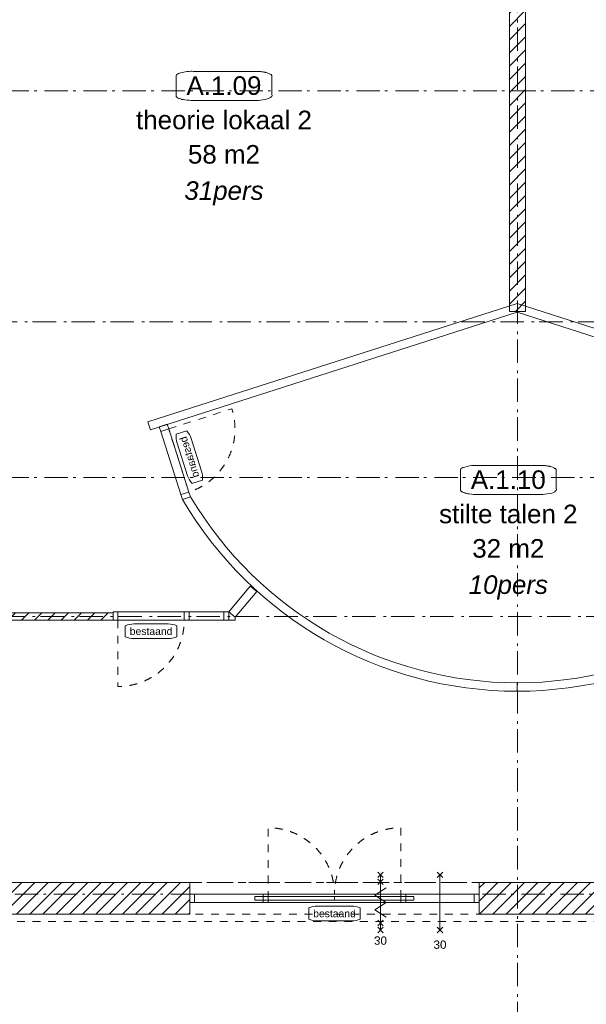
# Model space of a CAD drawing. Header units: millimetres. Extents: x -62314 to 79800, y -34032 to 28340.
# Tile 29 of 256: x 19225 to 26917, y 2870 to 16239. Entities that reach past the tile are written whole.
import ezdxf
from ezdxf.enums import TextEntityAlignment as Align

# ---------------------------------------------------------------- set-up
doc = ezdxf.new("R2010")
doc.units = ezdxf.units.MM
doc.header["$LTSCALE"] = 508
doc.header["$PDMODE"] = 1
doc.header["$PDSIZE"] = -2
doc.linetypes.add('Dash Style-1', pattern=[0.41664, 0.20828, -0.20836])
doc.linetypes.add('Dash Style-6', pattern=[1.04164, 0.625, -0.20828, 0.06943, -0.13893])
for name, color, linetype, lineweight in [('(00) tekening-bovenliggend', 8, 'Dash Style-1', 0), ('(00) tekening-lijn draairichting', 7, 'Dash Style-1', 0), ('(00) tekening-merk kozijn', 40, 'Continuous', 0), ('(00) tekening-stramien-algemeen', 7, 'Dash Style-6', 0), ('(00) tekst-ruimtenummer-algemeen', 8, 'Continuous', 0), ('(00) tekst-ruimtenummer-gradering', 8, 'Continuous', 0), ('(04) bouwaanvraag-brandweer-bestaand-WBDBO', 142, 'Dash Style-1', 0), ('(04) bouwaanvraag-brandweer-WBDBO', 142, 'Dash Style-1', 0), ('(21) buitenwanden-bestaand', 7, 'Continuous', 0), ('(22) binnenwanden-X bestaand', 7, 'Continuous', 0), ('None', 7, 'Continuous', 0)]:
    doc.layers.add(name, color=color, linetype=linetype, lineweight=lineweight)
doc.styles.add('Arial', font='Arial')
doc.styles.add('Arial Italic (italic)', font='Arial Italic')
pattern_1 = [(45, (163395.98, 42314.6), (-89.80256, 89.80256), [])]
pattern_2 = [(45, (0, 0), (-89.80256, 89.80256), [])]

# ---------------------------------------------------------------- blocks, each defined once
blk = doc.blocks.new('stadsmuur bestaand 01')
at = {"layer": '(21) buitenwanden-bestaand', "linetype": 'Continuous', "lineweight": 0, "transparency": 33554687}
h = blk.add_hatch(dxfattribs=at)
h.set_pattern_fill('Brick', style=0, pattern_type=2)
h.set_pattern_definition(pattern_2)
h.paths.add_polyline_path([(40550, -270), (40550, 160), (36080, 160), (36080, -270)])
h = blk.add_hatch(dxfattribs=at)
h.set_pattern_fill('Brick', style=0, pattern_type=2)
h.set_pattern_definition(pattern_2)
h.paths.add_polyline_path([(44480, -270), (44480, 160), (50294, 160), (50294, -270)])
at = {"layer": '(00) tekening-bovenliggend', "color": 17, "lineweight": 0, "transparency": 33554687, "flags": 128}
blk.add_lwpolyline([(44480, -270), (44480, 160), (40550, 160), (40550, -270), (44480, -270)], close=True, dxfattribs=at)
at = {"layer": '(21) buitenwanden-bestaand', "color": 1, "lineweight": 0, "transparency": 33554687, "flags": 128}
for points in [[(40550, -270), (40550, 160), (36080, 160), (36080, -270)], [(44480, -270), (44480, 160), (50294, 160), (50294, -270)]]:
    blk.add_lwpolyline(points, close=True, dxfattribs=at)
blk = doc.blocks.new('(00)-1-ruimtenummer-200')
at = {"layer": '(00) tekst-ruimtenummer-algemeen', "color": 17, "lineweight": 0, "transparency": 33554687}
blk.add_open_spline([(433, 618), (491, 618), (592, 600), (650, 570), (650, 420), (650, 271), (592, 241), (491, 223), (0, 223), (-491, 223), (-592, 241), (-650, 271), (-650, 420), (-650, 570), (-592, 600), (-491, 618), (-15, 618), (433, 618)], degree=2, knots=[0, 0, 0, 0.013296, 0.026591, 0.039887, 0.251662, 0.264958, 0.278253, 0.291549, 0.503324, 0.51662, 0.529915, 0.543211, 0.754986, 0.768281, 0.781577, 0.794873, 1, 1, 1], dxfattribs=at)
at = {"layer": 'None', "color": 7, "linetype": 'Continuous', "lineweight": 0}
blk.add_point((0, 0), dxfattribs=at)
at = {"layer": '(00) tekst-ruimtenummer-algemeen', "color": 17, "transparency": 33554687, "style": 'Arial'}
for tag, p in [('nummer', (0, 223)), ('naam', (0, -243)), ('oppervlak', (0, -710))]:
    blk.add_attdef(tag, text='', height=252, dxfattribs=at).set_placement(p, align=Align.BOTTOM_CENTER)
at = {"layer": '(00) tekst-ruimtenummer-gradering', "color": 17, "transparency": 33554687, "style": 'Arial Italic (italic)'}
blk.add_attdef('personen', text='', height=252, dxfattribs=at).set_placement((0, -875), align=Align.TOP_CENTER)
at = {"layer": 'None', "color": 0, "flags": 1}
blk.add_attdef('klasse', (-1353, -1668), '', height=252, dxfattribs=at)
blk = doc.blocks.new('00-merk kozijn')
at = {"layer": '(00) tekening-merk kozijn', "color": 2, "lineweight": 0, "transparency": 33554687, "flags": 128}
blk.add_lwpolyline([(233, 50, 0.105357), (349, 75), (350, 75), (350, 225), (349, 225, 0.105357), (233, 250), (-233, 250, 0.105357), (-349, 225), (-350, 225), (-350, 75), (-349, 75, 0.105357), (-233, 50)], format="xyb", close=True, dxfattribs=at)
at = {"layer": 'None', "color": 7, "linetype": 'Continuous', "lineweight": 0, "transparency": 33554687}
blk.add_point((0, 0), dxfattribs=at)
at = {"layer": '(00) tekening-merk kozijn', "color": 2, "transparency": 33554687, "style": 'Arial'}
blk.add_attdef('MERK', text='', height=101, dxfattribs=at).set_placement((0, 150), align=Align.MIDDLE_CENTER)
blk = doc.blocks.new('bi-BESTAAND-01')
at = {"layer": '(00) tekening-lijn draairichting', "color": 17, "lineweight": 0, "transparency": 33554687, "flags": 128}
blk.add_lwpolyline([(67, -114), (67, -1014, 0.414214), (967, -114)], format="xyb", close=True, dxfattribs=at)
at = {"layer": 'None', "color": 17, "lineweight": 0, "transparency": 33554687, "flags": 128}
for points in [[(0, 0), (67, 0), (67, -114), (0, -114)], [(67, 0), (967, 0), (967, -114), (67, -114)], [(967, 0), (1034, 0), (1034, -114), (967, -114)]]:
    blk.add_lwpolyline(points, close=True, dxfattribs=at)
at = {"layer": '(00) tekening-merk kozijn', "color": 1, "transparency": 33554687}
ref = blk.add_blockref('00-merk kozijn', (517, -114), dxfattribs=dict(at, rotation=180))
ref.add_attrib('MERK', 'bestaand', dxfattribs={"color": 2, "transparency": 33554687, "height": 100.7, "style": 'Arial'}).set_placement((517, -264), align=Align.MIDDLE_CENTER)
blk = doc.blocks.new('Group-27-1')
at = {"layer": '(00) tekening-lijn draairichting', "color": 17, "lineweight": 0, "transparency": 33554687, "flags": 128}
blk.add_lwpolyline([(-142837, -34230), (-142837, -35130, 0.414214), (-141937, -34230)], format="xyb", close=True, dxfattribs=at)
at = {"layer": 'None', "color": 17, "lineweight": 0, "transparency": 33554687, "flags": 128}
for points in [[(-141334, -34116), (-141040, -33767), (-140953, -33841), (-141247, -34190)], [(-142904, -34116), (-142837, -34116), (-142837, -34230), (-142904, -34230)], [(-142837, -34116), (-141937, -34116), (-141937, -34230), (-142837, -34230)], [(-141937, -34116), (-141870, -34116), (-141870, -34230), (-141937, -34230)], [(-141870, -34116), (-141401, -34116), (-141401, -34230), (-141870, -34230)], [(-141401, -34116), (-141334, -34116), (-141334, -34230), (-141401, -34230)], [(-141334, -34116), (-141334, -34116), (-141247, -34190), (-141247, -34230), (-141334, -34230), (-141334, -34116)]]:
    blk.add_lwpolyline(points, close=True, dxfattribs=at)
at = {"layer": '(00) tekening-merk kozijn', "color": 1, "transparency": 33554687}
ref = blk.add_blockref('00-merk kozijn', (-142387, -34230), dxfattribs=dict(at, rotation=179.9998346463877))
ref.add_attrib('MERK', 'bestaand', dxfattribs={"color": 2, "transparency": 33554687, "height": 100.7, "rotation": 359.9998, "style": 'Arial'}).set_placement((-142387, -34380), align=Align.MIDDLE_CENTER)
blk = doc.blocks.new('Group-28-1')
at = {"layer": 'None', "color": 17, "lineweight": 0, "transparency": 33554687, "flags": 128}
blk.add_lwpolyline([(-137417, -29928), (-137418, -29932), (-137419, -29928), (-142430, -31538), (-142395, -31646), (-137418, -30047), (-132441, -31646), (-132406, -31538)], close=True, dxfattribs=at)
for points in [[(-141961, -32589), (-141850, -32553, 0.264923), (-137418, -35080), (-137418, -35194, -0.266245), (-141961, -32589), (-141961, -32589)], [(-132875, -32589), (-132986, -32553, -0.264923), (-137418, -35080), (-137418, -35194, 0.266245), (-132875, -32589), (-132875, -32589)]]:
    blk.add_lwpolyline(points, format="xyb", close=True, dxfattribs=at)
at = {"layer": 'None', "color": 17, "transparency": 33554687, "xscale": -1, "rotation": 107.784273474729}
blk.add_blockref('bi-BESTAAND-01', (-142277, -31604), dxfattribs=at)
at = {"layer": 'None', "color": 17, "transparency": 33554687}
blk.add_blockref('Group-27-1', (0, 0), dxfattribs=at)
blk = doc.blocks.new('Group-29-1')
at = {"layer": '(04) bouwaanvraag-brandweer-WBDBO', "color": 1, "lineweight": 0, "transparency": 33554687}
for p, q in [((37.5, 412.5), (-37.5, 337.5)), ((37.5, 337.5), (-37.5, 412.5))]:
    blk.add_line(p, q, dxfattribs=at)
blk = doc.blocks.new('Group-30-1')
at = {"layer": '(04) bouwaanvraag-brandweer-WBDBO', "color": 1, "lineweight": 0, "transparency": 33554687}
for p, q in [((37.5, -412.5), (-37.5, -337.5)), ((37.5, -337.5), (-37.5, -412.5))]:
    blk.add_line(p, q, dxfattribs=at)
blk = doc.blocks.new('brand-30 wbdbo')
at = {"layer": '(04) bouwaanvraag-brandweer-WBDBO', "color": 1, "linetype": 'Continuous', "lineweight": 0, "transparency": 33554687}
blk.add_line((0, 375), (0, -375), dxfattribs=at)
at = {"layer": 'None', "color": 7, "linetype": 'Continuous', "lineweight": 0, "transparency": 33554687}
blk.add_point((0, 0), dxfattribs=at)
at = {"layer": '(04) bouwaanvraag-brandweer-WBDBO', "color": 1, "transparency": 33554687}
for name in ['Group-29-1', 'Group-30-1']:
    blk.add_blockref(name, (0, 0), dxfattribs=at)
at = {"layer": '(04) bouwaanvraag-brandweer-WBDBO', "color": 1, "transparency": 33554687, "insert": (0, -631), "char_height": 113.3, "attachment_point": 8, "line_spacing_factor": 0.962448, "style": 'Arial'}
blk.add_mtext('30', dxfattribs=at)
blk = doc.blocks.new('Group-37-1')
at = {"layer": '(04) bouwaanvraag-brandweer-WBDBO', "color": 1, "lineweight": 0, "transparency": 33554687}
for p, q in [((-37.5, -412.5), (37.5, -337.5)), ((-37.5, -337.5), (37.5, -412.5))]:
    blk.add_line(p, q, dxfattribs=at)
blk = doc.blocks.new('Group-38-1')
at = {"layer": '(04) bouwaanvraag-brandweer-WBDBO', "color": 1, "lineweight": 0, "transparency": 33554687}
for p, q in [((-37.5, 412.5), (37.5, 337.5)), ((-37.5, 337.5), (37.5, 412.5))]:
    blk.add_line(p, q, dxfattribs=at)
blk = doc.blocks.new('Group-39-1')
at = {"layer": '(04) bouwaanvraag-brandweer-WBDBO', "color": 1, "linetype": 'Continuous', "lineweight": 0, "transparency": 33554687}
for p, q in [((75, 200), (-75, 100)), ((75, 0), (-75, 100)), ((75, 0), (-75, -100)), ((-75, -100), (75, -200))]:
    blk.add_line(p, q, dxfattribs=at)
blk = doc.blocks.new('brand-zs deur')
at = {"layer": '(04) bouwaanvraag-brandweer-WBDBO', "color": 1, "linetype": 'Continuous', "lineweight": 0, "transparency": 33554687}
blk.add_line((0, -250), (0, 250), dxfattribs=at)
at = {"layer": 'None', "color": 7, "linetype": 'Continuous', "lineweight": 0, "transparency": 33554687}
blk.add_point((0, 0), dxfattribs=at)
at = {"layer": '(04) bouwaanvraag-brandweer-WBDBO', "color": 1, "transparency": 33554687}
blk.add_blockref('Group-39-1', (0, 0), dxfattribs=at)
blk = doc.blocks.new('Group-40-1')
at = {"layer": '(04) bouwaanvraag-brandweer-WBDBO', "color": 1, "lineweight": 0, "transparency": 33554687}
for p, q in [((-38, 241), (38, 316)), ((-38, 316), (38, 241))]:
    blk.add_line(p, q, dxfattribs=at)
blk = doc.blocks.new('Group-41-1')
at = {"layer": '(04) bouwaanvraag-brandweer-WBDBO', "color": 1, "lineweight": 0, "transparency": 33554687}
for p, q in [((-38, -243), (38, -318)), ((-38, -318), (38, -243))]:
    blk.add_line(p, q, dxfattribs=at)
blk = doc.blocks.new('brand-rw 30 + zelfs')
at = {"layer": '(04) bouwaanvraag-brandweer-WBDBO', "color": 1, "linetype": 'Continuous', "lineweight": 0, "transparency": 33554687}
blk.add_line((0, -375), (0, 375), dxfattribs=at)
at = {"layer": 'None', "color": 7, "linetype": 'Continuous', "lineweight": 0, "transparency": 33554687}
blk.add_point((0, 0), dxfattribs=at)
at = {"layer": '(04) bouwaanvraag-brandweer-WBDBO', "color": 1, "transparency": 33554687}
for name in ['Group-38-1', 'Group-40-1', 'Group-41-1', 'Group-37-1']:
    blk.add_blockref(name, (0, 0), dxfattribs=at)
at = {"layer": 'None', "color": 17, "transparency": 33554687}
blk.add_blockref('brand-zs deur', (0, 0), dxfattribs=at)
at = {"layer": '(04) bouwaanvraag-brandweer-WBDBO', "color": 1, "transparency": 33554687, "insert": (0, 459.4875), "char_height": 113.27474, "attachment_point": 8, "line_spacing_factor": 0.962448, "style": 'Arial'}
blk.add_mtext('30', dxfattribs=at)
blk = doc.blocks.new('Group-42-1')
at = {"layer": '(00) tekening-lijn draairichting', "color": 17, "lineweight": 0, "transparency": 33554687, "flags": 128}
for points in [[(-140798, -37948), (-139898, -37948, 0.414259), (-140798, -37048), (-140798, -37948)], [(-139898, -37948), (-138998, -37948), (-138998, -37948), (-138998, -37048), (-138998, -37048, 0.414214), (-139898, -37948)]]:
    blk.add_lwpolyline(points, format="xyb", close=True, dxfattribs=at)
at = {"layer": 'None', "color": 17, "lineweight": 0, "transparency": 33554687, "flags": 128}
for points in [[(-141863, -37948), (-141863, -38062), (-137933, -38062), (-137933, -37948)], [(-141863, -37948), (-141796, -37948), (-141796, -38062), (-141863, -38062)], [(-140865, -37948), (-140798, -37948), (-140798, -38062), (-140865, -38062)], [(-138998, -37948), (-138931, -37948), (-138931, -38062), (-138998, -38062)], [(-138000, -37948), (-137933, -37948), (-137933, -38062), (-138000, -38062)], [(-140978, -37980), (-139898, -37980), (-139898, -38030), (-140978, -38030)], [(-138818, -38030), (-139898, -38030), (-139898, -37980), (-138818, -37980)]]:
    blk.add_lwpolyline(points, close=True, dxfattribs=at)
at = {"layer": '(00) tekening-merk kozijn', "color": 1, "transparency": 33554687}
ref = blk.add_blockref('00-merk kozijn', (-139897, -38062), dxfattribs=dict(at, rotation=180))
ref.add_attrib('MERK', 'bestaand', dxfattribs={"color": 2, "transparency": 33554687, "height": 100.7, "style": 'Arial'}).set_placement((-139897, -38212), align=Align.MIDDLE_CENTER)
at = {"layer": 'None', "color": 17, "transparency": 33554687, "xscale": -1, "rotation": 180}
blk.add_blockref('brand-rw 30 + zelfs', (-139273, -38062), dxfattribs=at)
at = {"layer": 'None', "color": 17, "transparency": 33554687}
blk.add_blockref('brand-30 wbdbo', (-138465, -38062), dxfattribs=at)
blk = doc.blocks.new('blok B 01 (2D)')
at = {"layer": '(04) bouwaanvraag-brandweer-bestaand-WBDBO', "color": 6, "lineweight": 0, "transparency": 33554687}
blk.add_line((7753, 17211), (60398, 31317), dxfattribs=at)

msp = doc.modelspace()

# ---------------------------------------------------------------- hatches: boundary and pattern name
at = {"layer": '(22) binnenwanden-X bestaand', "linetype": 'Continuous', "lineweight": 0, "transparency": 33554687}
h = msp.add_hatch(dxfattribs=at)
h.set_pattern_fill('Brick', style=0, pattern_type=2)
h.set_pattern_definition(pattern_1)
h.paths.add_polyline_path([(26093.04, 19513.43), (25873.04, 19513.43), (25873.04, 12278.67), (26093.04, 12278.67)])
h = msp.add_hatch(dxfattribs=at)
h.set_pattern_fill('Brick', style=0, pattern_type=2)
h.set_pattern_definition(pattern_1)
h.paths.add_polyline_path([(20491.83, 8084.37), (20491.83, 8184.37), (18593.04, 8184.37), (18593.04, 8084.37)])

# ---------------------------------------------------------------- linework, layer by layer
at = {"layer": '(00) tekening-stramien-algemeen', "color": 2, "lineweight": 0, "transparency": 33554687}
for p, q in [((25983.04, 23010.29), (25983.04, 521.84)), ((57450, 15274.85), (-21063.27, 15274.85)), ((17812.96, 12135.21), (57450, 12135.21)), ((57450, 10024.85), (-21063.27, 10024.85)), ((17919.13, 8135.45), (57450, 8135.45)), ((79800, 4524.85), (-21063.27, 4524.85)), ((79800, 4365.03), (-21063.27, 4365.03))]:
    msp.add_line(p, q, dxfattribs=at)
at = {"layer": '(22) binnenwanden-X bestaand', "color": 1, "lineweight": 0, "transparency": 33554687, "flags": 128}
for points in [[(26093.04, 19513.43), (25873.04, 19513.43), (25873.04, 12278.67), (26093.04, 12278.67)], [(20491.83, 8084.37), (20491.83, 8184.37), (18593.04, 8184.37), (18593.04, 8084.37)]]:
    msp.add_lwpolyline(points, close=True, dxfattribs=at)

# ---------------------------------------------------------------- block references
at = {"layer": 'None', "color": 17, "transparency": 33554687, "rotation": 344.9999999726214}
msp.add_blockref('blok B 01 (2D)', (-3125.94, -10622.93), dxfattribs=at)
at = {"layer": 'None', "color": 17, "transparency": 33554687}
for p, values in [((21998.03, 14919.13), {'nummer': 'A.1.09', 'naam': 'theorie lokaal 2', 'oppervlak': '58 m2', 'personen': '31pers'}), ((25858.39, 9568.78), {'nummer': 'A.1.10', 'naam': 'stilte talen 2', 'oppervlak': '32 m2', 'personen': '10pers'})]:
    msp.add_blockref('(00)-1-ruimtenummer-200', p, dxfattribs=at).add_auto_attribs(values)
for name, p in [('Group-28-1', (163395.98, 42314.6)), ('Group-42-1', (163395.98, 42314.6)), ('stadsmuur bestaand 01', (-19016.53, 4364.85))]:
    msp.add_blockref(name, p, dxfattribs=at)

doc.saveas('drawing.dxf')
